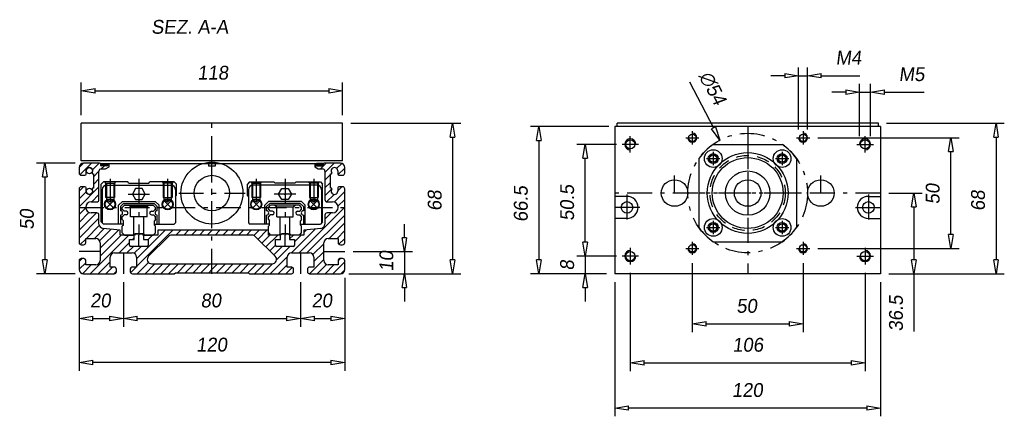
# Model space of a CAD drawing. Extents: x -108 to 1016, y 388 to 794.
# Tile 1 of 2: x -108 to 337, y 591 to 771. Entities that reach past the tile are written whole.
import ezdxf

# ---------------------------------------------------------------- set-up
doc = ezdxf.new("R2010")
doc.units = 0
doc.header["$LTSCALE"] = 1.875
doc.header["$MEASUREMENT"] = 0
doc.linetypes.add('PL2', pattern=[11, 6, -2, 1, -2])
doc.linetypes.add('TR2', pattern=[5, 3, -2])
doc.layers.get('0').update_dxf_attribs({"linetype": 'CONTINUOUS'})
doc.layers.get('DEFPOINTS').update_dxf_attribs({"linetype": 'CONTINUOUS'})
for name, color, linetype in [('ASSI', 241, 'PL2'), ('PRO', 252, 'CONTINUOUS'), ('QUOTE', 60, 'CONTINUOUS'), ('TRATTEGGI', 1, 'TR2')]:
    doc.layers.add(name, color=color, linetype=linetype)
doc.styles.add('25TXT', font='txt', dxfattribs={"oblique": 7, "height": 6.25})

msp = doc.modelspace()

# ---------------------------------------------------------------- linework, layer by layer
at = {"color": 0, "linetype": 'ByBlock'}
for p, q in [((243.89, 721.1), (243.89, 749.13)), ((247.89, 721.1), (247.89, 749.13)), ((194.63, 742.57), (205.48, 721.81)), ((237.64, 745.38), (231.39, 745.38)), ((237.64, 746.42), (243.89, 745.38)), ((237.64, 746.42), (237.64, 744.34)), ((243.89, 745.38), (237.64, 744.34)), ((243.89, 745.38), (247.89, 745.38)), ((247.89, 745.38), (254.14, 746.42)), ((254.14, 744.34), (247.89, 745.38)), ((254.14, 744.34), (254.14, 746.42)), ((254.14, 745.38), (271.56, 745.38)), ((-80.05, 727.6), (-80.05, 742.34)), ((-80.05, 738.59), (-73.8, 739.63)), ((-73.8, 737.55), (-80.05, 738.59)), ((-73.8, 737.55), (-73.8, 739.63)), ((-73.8, 738.59), (31.7, 738.59)), ((31.7, 739.63), (37.95, 738.59)), ((31.7, 739.63), (31.7, 737.55)), ((37.95, 738.59), (31.7, 737.55)), ((37.95, 727.6), (37.95, 742.34)), ((265.14, 738.96), (271.39, 737.92)), ((265.14, 738.96), (265.14, 736.87)), ((271.39, 718.1), (271.39, 741.67)), ((276.39, 718.1), (276.39, 741.67)), ((276.39, 737.92), (282.64, 738.96)), ((282.64, 736.87), (282.64, 738.96)), ((265.14, 737.92), (258.89, 737.92)), ((271.39, 737.92), (265.14, 736.87)), ((271.39, 737.92), (276.39, 737.92)), ((282.64, 736.87), (276.39, 737.92)), ((282.64, 737.92), (300.58, 737.92)), ((41.7, 723.85), (91.39, 723.85)), ((86.6, 717.6), (87.64, 723.85)), ((87.64, 723.85), (88.68, 717.6)), ((158.14, 722.35), (122.8, 722.35)), ((125.51, 716.1), (126.55, 722.35)), ((126.55, 722.35), (127.59, 716.1)), ((206.41, 722.3), (204.56, 721.33)), ((208.38, 716.28), (204.56, 721.33)), ((206.41, 722.3), (208.38, 716.28)), ((283.64, 723.85), (336.78, 723.85)), ((331.99, 717.6), (333.03, 723.85)), ((333.03, 723.85), (334.07, 717.6)), ((86.6, 717.6), (88.68, 717.6)), ((87.64, 717.6), (87.64, 662.1)), ((125.51, 716.1), (127.59, 716.1)), ((126.55, 716.1), (126.55, 662.1)), ((252.64, 717.35), (316.32, 717.35)), ((311.53, 711.1), (312.57, 717.35)), ((312.57, 717.35), (313.61, 711.1)), ((331.99, 717.6), (334.07, 717.6)), ((333.03, 717.6), (333.03, 662.1)), ((161.64, 714.35), (143.72, 714.35)), ((146.43, 708.1), (147.47, 714.35)), ((147.47, 714.35), (148.51, 708.1)), ((146.43, 708.1), (148.51, 708.1)), ((147.47, 670.1), (147.47, 708.1)), ((311.53, 711.1), (313.61, 711.1)), ((312.57, 673.6), (312.57, 711.1)), ((-82.8, 705.85), (-100.25, 705.85)), ((-97.54, 699.6), (-96.5, 705.85)), ((-96.5, 705.85), (-95.46, 699.6)), ((-97.54, 699.6), (-95.46, 699.6)), ((-96.5, 699.6), (-96.5, 662.1)), ((284.64, 692.35), (299.72, 692.35)), ((294.93, 686.1), (295.97, 692.35)), ((295.97, 692.35), (297.01, 686.1)), ((294.93, 686.1), (297.01, 686.1)), ((295.97, 686.1), (295.97, 662.1)), ((65.85, 672.1), (65.85, 678.35)), ((147.47, 670.1), (147.47, 676.35)), ((65.85, 665.85), (64.81, 672.1)), ((66.89, 672.1), (64.81, 672.1)), ((66.89, 672.1), (65.85, 665.85)), ((312.57, 667.35), (311.53, 673.6)), ((313.61, 673.6), (311.53, 673.6)), ((313.61, 673.6), (312.57, 667.35)), ((147.47, 663.85), (146.43, 670.1)), ((148.51, 670.1), (146.43, 670.1)), ((147.47, 663.85), (146.43, 670.1)), ((148.51, 670.1), (146.43, 670.1)), ((148.51, 670.1), (147.47, 663.85)), ((148.51, 670.1), (147.47, 663.85)), ((252.64, 667.35), (316.32, 667.35)), ((42.7, 665.85), (69.6, 665.85)), ((65.85, 665.85), (65.85, 655.85)), ((161.64, 663.85), (143.72, 663.85)), ((160.39, 663.85), (143.72, 663.85)), ((147.47, 663.85), (147.47, 655.85)), ((-96.5, 655.85), (-97.54, 662.1)), ((-95.46, 662.1), (-97.54, 662.1)), ((-95.46, 662.1), (-96.5, 655.85)), ((87.64, 655.85), (86.6, 662.1)), ((88.68, 662.1), (86.6, 662.1)), ((88.68, 662.1), (87.64, 655.85)), ((126.55, 655.85), (125.51, 662.1)), ((127.59, 662.1), (125.51, 662.1)), ((127.59, 662.1), (126.55, 655.85)), ((195.89, 660.6), (195.89, 629.47)), ((245.89, 660.6), (245.89, 629.47)), ((295.97, 655.85), (294.93, 662.1)), ((297.01, 662.1), (294.93, 662.1)), ((297.01, 662.1), (295.97, 655.85)), ((333.03, 655.85), (331.99, 662.1)), ((334.07, 662.1), (331.99, 662.1)), ((334.07, 662.1), (333.03, 655.85)), ((-82.8, 655.85), (-100.25, 655.85)), ((-81.05, 654.1), (-81.05, 631.92)), ((-81.05, 654.1), (-81.05, 611.98)), ((38.95, 654.1), (38.95, 611.98)), ((38.95, 654.1), (38.95, 631.92)), ((40.7, 655.85), (69.6, 655.85)), ((40.7, 655.85), (91.39, 655.85)), ((64.81, 649.6), (65.85, 655.85)), ((65.85, 655.85), (66.89, 649.6)), ((157.14, 655.85), (122.8, 655.85)), ((157.14, 655.85), (143.72, 655.85)), ((146.43, 649.6), (147.47, 655.85)), ((147.47, 655.85), (148.51, 649.6)), ((167.89, 656.35), (167.89, 611.9)), ((273.89, 656.35), (273.89, 611.9)), ((284.64, 655.85), (336.78, 655.85)), ((284.64, 655.85), (299.72, 655.85)), ((295.97, 655.85), (295.97, 629.71)), ((-61.05, 652.1), (-61.05, 631.92)), ((-61.05, 652.1), (-61.05, 631.92)), ((18.95, 652.1), (18.95, 631.92)), ((18.95, 652.1), (18.95, 631.92)), ((64.81, 649.6), (66.89, 649.6)), ((65.85, 649.6), (65.85, 643.35)), ((146.43, 649.6), (148.51, 649.6)), ((147.47, 649.6), (147.47, 643.35)), ((160.89, 652.1), (160.89, 591.44)), ((280.89, 652.1), (280.89, 591.44)), ((-81.05, 635.67), (-74.8, 636.71)), ((-74.8, 634.63), (-74.8, 636.71)), ((-67.3, 636.71), (-61.05, 635.67)), ((-67.3, 636.71), (-67.3, 634.63)), ((-61.05, 635.67), (-54.8, 636.71)), ((-54.8, 634.63), (-54.8, 636.71)), ((12.7, 636.71), (18.95, 635.67)), ((12.7, 636.71), (12.7, 634.63)), ((18.95, 635.67), (25.2, 636.71)), ((25.2, 634.63), (25.2, 636.71)), ((32.7, 636.71), (38.95, 635.67)), ((32.7, 636.71), (32.7, 634.63)), ((-74.8, 634.63), (-81.05, 635.67)), ((-74.8, 635.67), (-67.3, 635.67)), ((-61.05, 635.67), (-67.3, 634.63)), ((-54.8, 634.63), (-61.05, 635.67)), ((-54.8, 635.67), (12.7, 635.67)), ((18.95, 635.67), (12.7, 634.63)), ((25.2, 634.63), (18.95, 635.67)), ((25.2, 635.67), (32.7, 635.67)), ((38.95, 635.67), (32.7, 634.63)), ((195.89, 633.22), (202.14, 634.27)), ((202.14, 632.18), (195.89, 633.22)), ((202.14, 632.18), (202.14, 634.27)), ((202.14, 633.22), (239.64, 633.22)), ((239.64, 634.27), (245.89, 633.22)), ((239.64, 634.27), (239.64, 632.18)), ((245.89, 633.22), (239.64, 632.18)), ((-81.05, 615.73), (-74.8, 616.77)), ((-74.8, 614.69), (-81.05, 615.73)), ((-74.8, 614.69), (-74.8, 616.77)), ((32.7, 615.73), (-74.8, 615.73)), ((32.7, 616.77), (38.95, 615.73)), ((32.7, 616.77), (32.7, 614.69)), ((38.95, 615.73), (32.7, 614.69)), ((167.89, 615.65), (174.14, 616.69)), ((174.14, 614.61), (167.89, 615.65)), ((174.14, 614.61), (174.14, 616.69)), ((174.14, 615.65), (267.64, 615.65)), ((267.64, 616.69), (273.89, 615.65)), ((267.64, 616.69), (267.64, 614.61)), ((273.89, 615.65), (267.64, 614.61)), ((160.89, 595.19), (167.14, 596.23)), ((167.14, 594.15), (167.14, 596.23)), ((274.64, 596.23), (280.89, 595.19)), ((274.64, 596.23), (274.64, 594.15)), ((167.14, 594.15), (160.89, 595.19)), ((274.64, 595.19), (167.14, 595.19)), ((280.89, 595.19), (274.64, 594.15))]:
    msp.add_line(p, q, dxfattribs=at)
at = {"color": 0}
for p, q in [((37.95, 723.85), (-80.05, 723.85)), ((-80.05, 706.85), (-80.05, 723.85)), ((37.95, 706.85), (37.95, 723.85)), ((280.89, 722.35), (160.89, 722.35)), ((160.89, 722.35), (160.89, 655.85)), ((279.89, 723.85), (161.89, 723.85)), ((280.89, 722.35), (280.89, 655.85)), ((205.24, 714.35), (236.54, 714.35)), ((198.89, 708), (198.89, 676.7)), ((242.89, 708), (242.89, 676.7)), ((-81.05, 703.85), (-81.05, 701.39)), ((37.95, 706.85), (-80.05, 706.85)), ((-71.75, 705.85), (-79.05, 705.85)), ((-71.25, 704.85), (-71.25, 705.35)), ((-68.45, 704.65), (-71.05, 704.65)), ((-71.05, 703.25), (-69.05, 703.25)), ((-69.05, 703.25), (-67.45, 704.25)), ((-68.25, 705.25), (-68.25, 704.95)), ((-68.25, 704.95), (-68.25, 704.85)), ((-67.75, 705.55), (-67.95, 705.55)), ((-67.45, 704.25), (-67.45, 705.25)), ((25.35, 705.25), (25.35, 704.25)), ((25.35, 704.25), (26.95, 703.25)), ((25.85, 705.55), (25.65, 705.55)), ((26.15, 704.95), (26.15, 705.25)), ((26.15, 704.85), (26.15, 704.95)), ((28.95, 704.65), (26.35, 704.65)), ((26.95, 703.25), (28.95, 703.25)), ((29.15, 705.35), (29.15, 704.85)), ((36.95, 705.85), (29.65, 705.85)), ((38.95, 701.39), (38.95, 703.85)), ((-80.05, 700.39), (-78.37, 700.39)), ((-77.87, 700.89), (-77.87, 702.36)), ((-74.89, 701.04), (-74.55, 701.04)), ((-74.55, 701.04), (-74.55, 694.54)), ((-72.05, 689.35), (-72.05, 702.25)), ((29.95, 702.25), (29.95, 689.35)), ((32.45, 694.54), (32.45, 701.04)), ((32.45, 701.04), (32.78, 701.04)), ((35.76, 702.36), (35.76, 700.89)), ((36.26, 700.39), (37.95, 700.39)), ((-81.05, 694.19), (-81.05, 669.95)), ((-78.37, 695.19), (-80.05, 695.19)), ((-77.87, 693.21), (-77.87, 694.69)), ((-74.55, 694.54), (-74.89, 694.54)), ((-70.05, 697.35), (-71.05, 696.35)), ((-71.05, 679.35), (-71.05, 696.35)), ((-70.55, 693.85), (-70.55, 678.85)), ((-59.05, 697.35), (-70.05, 697.35)), ((-69.55, 697.35), (-69.05, 696.85)), ((-69.05, 696.85), (-65.05, 696.85)), ((-69.05, 696.85), (-69.05, 690.35)), ((-68.7, 696.85), (-68.7, 689.3)), ((-68.55, 695.85), (-39.55, 695.85)), ((-65.4, 696.85), (-65.4, 689.3)), ((-64.55, 697.35), (-65.05, 696.85)), ((-65.05, 696.85), (-65.05, 690.35)), ((-58.55, 696.85), (-59.05, 697.35)), ((-58.55, 696.85), (-49.55, 696.85)), ((-55.5, 694.35), (-56.94, 691.85)), ((-52.61, 694.35), (-55.5, 694.35)), ((-51.17, 691.85), (-52.61, 694.35)), ((-49.55, 696.85), (-49.05, 697.35)), ((-38.05, 697.35), (-49.05, 697.35)), ((-43.55, 697.35), (-43.05, 696.85)), ((-39.05, 696.85), (-43.05, 696.85)), ((-43.05, 696.85), (-43.05, 690.35)), ((-42.7, 696.85), (-42.7, 689.3)), ((-39.4, 696.85), (-39.4, 689.3)), ((-38.55, 697.35), (-39.05, 696.85)), ((-39.05, 696.85), (-39.05, 690.35)), ((-38.05, 697.35), (-37.05, 696.35)), ((-37.55, 693.85), (-37.55, 678.85)), ((-37.05, 691.35), (-37.05, 696.35)), ((-4.05, 697.35), (-5.05, 696.35)), ((-5.05, 691.35), (-5.05, 696.35)), ((-4.55, 693.85), (-4.55, 678.85)), ((-4.05, 697.35), (6.95, 697.35)), ((-3.55, 697.35), (-3.05, 696.85)), ((-3.05, 696.85), (0.95, 696.85)), ((-3.05, 696.85), (-3.05, 690.35)), ((-2.7, 696.85), (-2.7, 689.3)), ((26.45, 695.85), (-2.55, 695.85)), ((0.6, 696.85), (0.6, 689.3)), ((1.45, 697.35), (0.95, 696.85)), ((0.95, 696.85), (0.95, 690.35)), ((7.45, 696.85), (6.95, 697.35)), ((16.45, 696.85), (7.45, 696.85)), ((9.06, 691.85), (10.5, 694.35)), ((10.5, 694.35), (13.39, 694.35)), ((13.39, 694.35), (14.83, 691.85)), ((16.45, 696.85), (16.95, 697.35)), ((16.95, 697.35), (27.95, 697.35)), ((22.45, 697.35), (22.95, 696.85)), ((26.95, 696.85), (22.95, 696.85)), ((22.95, 696.85), (22.95, 690.35)), ((23.3, 696.85), (23.3, 689.3)), ((26.6, 696.85), (26.6, 689.3)), ((27.45, 697.35), (26.95, 696.85)), ((26.95, 696.85), (26.95, 690.35)), ((27.95, 697.35), (28.95, 696.35)), ((28.45, 693.85), (28.45, 678.85)), ((28.95, 679.35), (28.95, 696.35)), ((32.78, 694.54), (32.45, 694.54)), ((35.76, 694.69), (35.76, 693.21)), ((37.95, 695.19), (36.26, 695.19)), ((38.95, 669.95), (38.95, 694.19)), ((-65.05, 690.35), (-69.05, 690.35)), ((-68.7, 689.3), (-67.05, 688.35)), ((-65.4, 689.3), (-68.7, 689.3)), ((-65.4, 689.3), (-67.05, 688.35)), ((-58.94, 691.85), (-49.17, 691.85)), ((-56.94, 691.85), (-55.5, 689.35)), ((-55.5, 689.35), (-52.61, 689.35)), ((-52.61, 689.35), (-51.17, 691.85)), ((-43.05, 690.35), (-39.05, 690.35)), ((-42.7, 689.3), (-41.05, 688.35)), ((-42.7, 689.3), (-39.4, 689.3)), ((-39.4, 689.3), (-41.05, 688.35)), ((-37.55, 690.85), (-37.05, 691.35)), ((-4.55, 690.85), (-5.05, 691.35)), ((0.95, 690.35), (-3.05, 690.35)), ((-2.7, 689.3), (-1.05, 688.35)), ((0.6, 689.3), (-2.7, 689.3)), ((0.6, 689.3), (-1.05, 688.35)), ((16.83, 691.85), (7.06, 691.85)), ((10.5, 689.35), (9.06, 691.85)), ((13.39, 689.35), (10.5, 689.35)), ((14.83, 691.85), (13.39, 689.35)), ((22.95, 690.35), (26.95, 690.35)), ((23.3, 689.3), (24.95, 688.35)), ((23.3, 689.3), (26.6, 689.3)), ((26.6, 689.3), (24.95, 688.35)), ((166.39, 690.85), (160.89, 690.85)), ((275.39, 690.85), (280.89, 690.85)), ((-75.55, 688.35), (-73.05, 688.35)), ((-65.78, 685.98), (-68.33, 688.52)), ((-68.33, 685.98), (-65.78, 688.52)), ((-63.21, 686.79), (-61.49, 688.5)), ((-63.21, 678.35), (-63.21, 686.79)), ((-60.96, 687.66), (-62.36, 686.25)), ((-62.36, 686.25), (-62.36, 684.35)), ((-61.55, 685.85), (-60.55, 686.85)), ((-61.55, 684.96), (-61.55, 685.85)), ((-61.49, 688.5), (-46.62, 688.5)), ((-60.96, 687.66), (-47.15, 687.66)), ((-60.55, 686.85), (-47.55, 686.85)), ((-57.8, 686.05), (-58.6, 686.85)), ((-50.3, 686.05), (-57.8, 686.05)), ((-57.8, 681.55), (-57.8, 686.05)), ((-49.5, 686.85), (-50.3, 686.05)), ((-50.3, 681.55), (-50.3, 686.05)), ((-46.55, 685.85), (-47.55, 686.85)), ((-45.75, 686.25), (-47.15, 687.66)), ((-44.9, 686.79), (-46.62, 688.5)), ((-46.55, 684.94), (-46.55, 685.85)), ((-45.75, 684.35), (-45.75, 686.25)), ((-44.9, 678.35), (-44.9, 686.79)), ((-39.78, 685.98), (-42.33, 688.52)), ((-42.33, 685.98), (-39.78, 688.52)), ((-2.33, 685.98), (0.22, 688.52)), ((0.22, 685.98), (-2.33, 688.52)), ((2.79, 686.79), (4.51, 688.5)), ((2.79, 678.35), (2.79, 686.79)), ((3.64, 686.25), (5.04, 687.66)), ((3.64, 684.35), (3.64, 686.25)), ((4.45, 685.85), (5.45, 686.85)), ((4.45, 684.94), (4.45, 685.85)), ((19.38, 688.5), (4.51, 688.5)), ((18.85, 687.66), (5.04, 687.66)), ((18.45, 686.85), (5.45, 686.85)), ((7.4, 686.85), (8.2, 686.05)), ((8.2, 686.05), (15.7, 686.05)), ((8.2, 681.55), (8.2, 686.05)), ((15.7, 686.05), (16.5, 686.85)), ((15.7, 681.55), (15.7, 686.05)), ((19.45, 685.85), (18.45, 686.85)), ((18.85, 687.66), (20.25, 686.25)), ((21.1, 686.79), (19.38, 688.5)), ((19.45, 684.96), (19.45, 685.85)), ((20.25, 686.25), (20.25, 684.35)), ((21.1, 678.35), (21.1, 686.79)), ((23.67, 685.98), (26.22, 688.52)), ((26.22, 685.98), (23.67, 688.52)), ((30.95, 688.35), (33.45, 688.35)), ((-73.05, 683.35), (-75.55, 683.35)), ((-72.05, 678.35), (-72.05, 682.35)), ((-62.36, 682.35), (-62.36, 681.74)), ((-62.36, 682.02), (-62.36, 678.35)), ((-61.55, 680.35), (-61.55, 681.74)), ((-61.55, 680.35), (-61.05, 679.85)), ((-59.7, 684.15), (-60.75, 684.15)), ((-59.7, 682.55), (-60.75, 682.55)), ((-50.3, 681.55), (-57.8, 681.55)), ((-56.3, 673.85), (-56.3, 681.55)), ((-51.8, 673.85), (-51.8, 681.55)), ((-48.4, 684.15), (-47.36, 684.15)), ((-48.4, 682.55), (-47.36, 682.55)), ((-46.55, 680.35), (-47.05, 679.85)), ((-46.55, 680.35), (-46.55, 681.76)), ((-45.75, 678.35), (-45.75, 682.35)), ((3.64, 678.35), (3.64, 682.35)), ((4.45, 680.35), (4.45, 681.76)), ((4.45, 680.35), (4.95, 679.85)), ((6.3, 684.15), (5.25, 684.15)), ((6.3, 682.55), (5.25, 682.55)), ((8.2, 681.55), (15.7, 681.55)), ((9.7, 673.85), (9.7, 681.55)), ((14.2, 673.85), (14.2, 681.55)), ((17.6, 684.15), (18.64, 684.15)), ((17.6, 682.55), (18.64, 682.55)), ((19.45, 680.35), (18.95, 679.85)), ((19.45, 680.35), (19.45, 681.74)), ((20.25, 682.35), (20.25, 681.74)), ((20.25, 682.02), (20.25, 678.35)), ((29.95, 682.35), (29.95, 678.35)), ((33.45, 683.35), (30.95, 683.35)), ((166.39, 680.85), (160.89, 680.85)), ((275.39, 680.85), (280.89, 680.85)), ((-71.05, 679.35), (-70.05, 678.35)), ((-62.55, 675.55), (-70.24, 676.36)), ((-61.05, 678.35), (-70.05, 678.35)), ((-61.05, 677.85), (-61.55, 677.35)), ((-61.55, 674.35), (-61.55, 677.35)), ((-61.05, 677.85), (-61.05, 679.85)), ((-47.05, 677.85), (-47.05, 679.85)), ((-47.05, 678.35), (-38.05, 678.35)), ((-47.05, 677.85), (-46.55, 677.35)), ((-46.55, 674.35), (-46.55, 677.35)), ((-37.55, 678.85), (-38.05, 678.35)), ((-4.55, 678.85), (-4.05, 678.35)), ((4.95, 678.35), (-4.05, 678.35)), ((4.95, 677.85), (4.45, 677.35)), ((4.45, 674.35), (4.45, 677.35)), ((4.95, 677.85), (4.95, 679.85)), ((18.95, 677.85), (18.95, 679.85)), ((18.95, 678.35), (27.95, 678.35)), ((18.95, 677.85), (19.45, 677.35)), ((19.45, 674.35), (19.45, 677.35)), ((28.13, 676.36), (20.45, 675.55)), ((28.95, 679.35), (27.95, 678.35)), ((-78.05, 669.95), (-78.05, 671.85)), ((-78.05, 671.85), (-73.55, 671.85)), ((-62.55, 673.35), (-62.55, 675.55)), ((-56.15, 673.35), (-62.55, 673.35)), ((-60.55, 673.35), (-61.55, 674.35)), ((-60.55, 673.35), (-56.05, 673.35)), ((-56.3, 673.85), (-56.8, 673.35)), ((-56.3, 673.35), (-55.8, 673.85)), ((-56.15, 671.35), (-56.15, 673.35)), ((-55.55, 673.85), (-56.05, 673.35)), ((-52.3, 673.85), (-55.8, 673.85)), ((-55.55, 673.85), (-52.55, 673.85)), ((-52.55, 673.85), (-52.05, 673.35)), ((-51.8, 673.35), (-52.3, 673.85)), ((-52.05, 673.35), (-47.55, 673.35)), ((-45.55, 673.35), (-51.95, 673.35)), ((-51.95, 673.35), (-51.95, 671.35)), ((-51.3, 673.35), (-51.8, 673.85)), ((-40.64, 672.76), (-49.64, 663.76)), ((-46.55, 674.35), (-47.55, 673.35)), ((4.45, 675.55), (-45.55, 675.55)), ((-45.55, 675.55), (-45.55, 673.35)), ((-2.88, 673.35), (-39.23, 673.35)), ((7.53, 663.76), (-1.47, 672.76)), ((4.45, 673.35), (4.45, 675.55)), ((4.45, 674.35), (5.45, 673.35)), ((9.85, 673.35), (4.45, 673.35)), ((9.95, 673.35), (5.45, 673.35)), ((9.2, 673.35), (9.7, 673.85)), ((9.7, 673.35), (10.2, 673.85)), ((9.85, 671.35), (9.85, 673.35)), ((10.45, 673.85), (9.95, 673.35)), ((10.2, 673.85), (13.7, 673.85)), ((13.45, 673.85), (10.45, 673.85)), ((13.45, 673.85), (13.95, 673.35)), ((14.2, 673.35), (13.7, 673.85)), ((18.45, 673.35), (13.95, 673.35)), ((20.45, 673.35), (14.05, 673.35)), ((14.05, 673.35), (14.05, 671.35)), ((14.2, 673.85), (14.7, 673.35)), ((18.45, 673.35), (19.45, 674.35)), ((20.45, 675.55), (20.45, 673.35)), ((31.45, 671.85), (35.95, 671.85)), ((35.95, 671.85), (35.95, 669.95)), ((-80.05, 668.95), (-79.05, 668.95)), ((-71.55, 669.85), (-71.55, 661.85)), ((-58.3, 668.75), (-58.3, 671.35)), ((-58.3, 671.35), (-56.15, 671.35)), ((-50.3, 668.25), (-57.8, 668.25)), ((-51.95, 671.35), (-49.8, 671.35)), ((-49.8, 671.35), (-49.8, 668.75)), ((7.7, 668.75), (7.7, 671.35)), ((7.7, 671.35), (9.85, 671.35)), ((15.7, 668.25), (8.2, 668.25)), ((14.05, 671.35), (16.2, 671.35)), ((16.2, 671.35), (16.2, 668.75)), ((29.45, 661.85), (29.45, 669.85)), ((36.95, 668.95), (37.95, 668.95)), ((205.24, 670.35), (236.54, 670.35)), ((-78.85, 662.75), (-80.05, 662.75)), ((-67.05, 658.85), (-67.05, 663.35)), ((-65.05, 665.35), (-57.05, 665.35)), ((-55.05, 663.35), (-55.05, 658.85)), ((12.95, 658.85), (12.95, 663.35)), ((14.95, 665.35), (22.95, 665.35)), ((24.95, 663.35), (24.95, 658.85)), ((37.95, 662.75), (36.75, 662.75)), ((-81.05, 661.75), (-81.05, 657.85)), ((-78.05, 659.85), (-78.05, 661.95)), ((-73.55, 659.85), (-78.05, 659.85)), ((-65.15, 658.85), (-67.05, 658.85)), ((-55.05, 658.85), (-57.15, 658.85)), ((-48.23, 660.35), (6.12, 660.35)), ((15.05, 658.85), (12.95, 658.85)), ((24.95, 658.85), (23.05, 658.85)), ((35.95, 659.85), (31.45, 659.85)), ((35.95, 661.95), (35.95, 659.85)), ((38.95, 657.85), (38.95, 661.75)), ((-79.05, 655.85), (-65.15, 655.85)), ((-64.15, 656.85), (-64.15, 657.85)), ((-57.95, 658.05), (-57.95, 656.85)), ((-56.95, 655.85), (-38.05, 655.85)), ((-38.05, 655.85), (-37.55, 656.35)), ((-37.55, 656.35), (-4.55, 656.35)), ((-4.05, 655.85), (-4.55, 656.35)), ((-4.55, 656.35), (-4.05, 655.85)), ((-4.05, 655.85), (14.85, 655.85)), ((15.85, 656.85), (15.85, 658.05)), ((22.05, 657.85), (22.05, 656.85)), ((23.04, 655.85), (36.95, 655.85)), ((280.89, 655.85), (160.89, 655.85))]:
    msp.add_line(p, q, dxfattribs=at)
for centre, radius in [((167.89, 714.35), 2.1), ((195.89, 717.35), 1.65), ((245.89, 717.35), 1.65), ((273.89, 714.35), 2.1), ((205.33, 707.91), 4), ((236.45, 707.91), 4), ((220.89, 692.35), 18.25), ((205.33, 707.91), 2.25), ((205.33, 707.91), 1.65), ((220.89, 692.35), 16), ((236.45, 707.91), 2.25), ((236.45, 707.91), 1.65), ((187.89, 692.35), 6), ((220.89, 692.35), 10), ((220.89, 692.35), 6), ((253.89, 692.35), 6), ((-67.05, 687.25), 2.5), ((-67.05, 687.25), 2.25), ((-54.05, 691.85), 0.25), ((-41.05, 687.25), 2.5), ((-41.05, 687.25), 2.25), ((-1.05, 687.25), 2.5), ((-1.05, 687.25), 2.25), ((11.95, 691.85), 0.25), ((24.95, 687.25), 2.5), ((24.95, 687.25), 2.25), ((166.39, 685.85), 2.6), ((275.39, 685.85), 2.6), ((205.33, 676.79), 4), ((236.45, 676.79), 4), ((205.33, 676.79), 2.25), ((205.33, 676.79), 1.65), ((236.45, 676.79), 2.25), ((236.45, 676.79), 1.65), ((195.89, 667.35), 1.65), ((245.89, 667.35), 1.65), ((167.89, 663.85), 2.1), ((273.89, 663.85), 2.1)]:
    msp.add_circle(centre, radius, dxfattribs=at)
for centre, radius, start, end in [((220.89, 692.35), 27, 125.4309, 144.5691), ((220.89, 692.35), 27, 35.4309, 54.5691), ((-79.05, 703.85), 2, 90, 180), ((-76.37, 702.36), 1.5, 325.2215, 180), ((-71.05, 702.25), 1, 90, 180), ((-71.75, 705.35), 0.5, 0, 90), ((-71.05, 704.85), 0.2, 180, 270), ((-68.45, 704.85), 0.2, 270, 0), ((-67.95, 705.25), 0.3, 90, 180), ((-67.75, 705.25), 0.3, 0, 90), ((25.65, 705.25), 0.3, 90, 180), ((25.85, 705.25), 0.3, 0, 90), ((26.35, 704.85), 0.2, 180, 270), ((28.95, 704.85), 0.2, 270, 0), ((28.95, 702.25), 1, 0, 90), ((29.65, 705.35), 0.5, 90, 180), ((34.26, 702.36), 1.5, 0, 214.7785), ((36.95, 703.85), 2, 0, 90), ((-80.05, 701.39), 1, 180, 270), ((-78.37, 700.89), 0.5, 270, 0), ((-74.89, 701.34), 0.3, 145.2215, 270), ((32.78, 701.34), 0.3, 270, 34.7785), ((36.26, 700.89), 0.5, 180, 270), ((37.95, 701.39), 1, 270, 0), ((-80.05, 694.19), 1, 90, 180), ((-78.37, 694.69), 0.5, 0, 90), ((-76.37, 693.21), 1.5, 180, 34.7785), ((-74.89, 694.24), 0.3, 90, 214.7785), ((-68.55, 693.85), 2, 90, 180), ((-39.55, 693.85), 2, 0, 90), ((-2.55, 693.85), 2, 90, 180), ((26.45, 693.85), 2, 0, 90), ((34.26, 693.21), 1.5, 145.2215, 0), ((32.78, 694.24), 0.3, 325.2215, 90), ((36.26, 694.69), 0.5, 90, 180), ((37.95, 694.19), 1, 0, 90), ((-73.05, 689.35), 1, 270, 0), ((30.95, 689.35), 1, 180, 270), ((166.39, 685.85), 5, 270, 90), ((275.39, 685.85), 5, 90, 270), ((-75.55, 685.85), 2.5, 90, 270), ((-62.36, 683.35), 1.8, 26.3878, 63.3632), ((-45.75, 683.35), 1.8, 116.6368, 153.6122), ((3.64, 683.35), 1.8, 26.3878, 63.3632), ((20.25, 683.35), 1.8, 116.6368, 153.6122), ((33.45, 685.85), 2.5, 270, 90), ((-73.05, 682.35), 1, 0, 90), ((-62.36, 683.35), 1, 270, 90), ((-62.36, 683.35), 1.8, 296.6368, 333.6122), ((-59.7, 683.35), 0.8, 270, 90), ((-48.4, 683.35), 0.8, 90, 270), ((-45.75, 683.35), 1.8, 206.3878, 243.3632), ((-45.75, 683.35), 1, 90, 270), ((3.64, 683.35), 1, 270, 90), ((3.64, 683.35), 1.8, 296.6368, 333.6122), ((6.3, 683.35), 0.8, 270, 90), ((17.6, 683.35), 0.8, 90, 270), ((20.25, 683.35), 1.8, 206.3878, 243.3632), ((20.25, 683.35), 1, 90, 270), ((30.95, 682.35), 1, 90, 180), ((-70.05, 678.35), 2, 180, 264.6811), ((27.95, 678.35), 2, 275.3189, 0), ((220.89, 692.35), 27, 215.4309, 234.5691), ((220.89, 692.35), 27, 305.4309, 324.5691), ((-73.55, 669.85), 2, 0, 90), ((-39.23, 671.35), 2, 90, 135), ((-2.88, 671.35), 2, 45, 90), ((31.45, 669.85), 2, 90, 180), ((-80.05, 669.95), 0.999, 180.0289, 270.0289), ((-79.05, 669.95), 1, 270, 0), ((-57.8, 668.75), 0.5, 180, 270), ((-50.3, 668.75), 0.5, 270, 0), ((8.2, 668.75), 0.5, 180, 270), ((15.7, 668.75), 0.5, 270, 0), ((36.95, 669.95), 1, 180, 270), ((37.95, 669.95), 0.999, 269.9711, 359.9711), ((-80.05, 661.75), 1, 89.9885, 179.9885), ((-78.85, 661.95), 0.8, 0, 90), ((-65.05, 663.35), 2, 90, 180), ((-57.05, 663.35), 2, 0, 90), ((-48.23, 662.35), 2, 135, 270), ((6.12, 662.35), 2, 270, 45), ((14.95, 663.35), 2, 90, 180), ((22.95, 663.35), 2, 0, 90), ((36.75, 661.95), 0.8, 90, 180), ((37.95, 661.75), 1, 360, 90), ((-73.55, 661.85), 2, 270, 0), ((-65.15, 657.85), 1, 0, 90), ((-57.15, 658.05), 0.8, 90, 180), ((15.05, 658.05), 0.8, 0, 90), ((23.05, 657.85), 1, 90, 180), ((31.45, 661.85), 2, 180, 270), ((-79.05, 657.85), 2, 180, 270), ((-65.15, 656.85), 0.999, 270.0289, 0.0289), ((-56.95, 656.85), 1, 179.9885, 269.9885), ((14.85, 656.85), 1, 270.0115, 0.0115), ((23.05, 656.85), 0.999, 179.9711, 269.9711), ((36.95, 657.85), 2, 270, 0)]:
    msp.add_arc(centre, radius, start, end, dxfattribs=at)
at = {"layer": 'ASSI', "color": 0}
for p, q in [((-21.05, 706.85), (-21.05, 723.85)), ((195.89, 720.35), (195.89, 714.35)), ((220.89, 722.35), (220.89, 655.85)), ((245.89, 720.35), (245.89, 714.35)), ((167.89, 710.6), (167.89, 718.1)), ((192.89, 717.35), (198.89, 717.35)), ((242.89, 717.35), (248.89, 717.35)), ((273.89, 710.6), (273.89, 718.1)), ((171.64, 714.35), (164.14, 714.35)), ((220.89, 714.35), (220.89, 670.35)), ((270.14, 714.35), (277.64, 714.35)), ((-21.05, 677.35), (-21.05, 707.35)), ((202.33, 707.91), (208.33, 707.91)), ((205.33, 710.91), (205.33, 704.91)), ((233.45, 707.91), (239.45, 707.91)), ((236.45, 710.91), (236.45, 704.91)), ((-21.05, 655.85), (-21.05, 705.85)), ((-67.05, 698.7), (-67.05, 688.02)), ((-54.05, 698.7), (-54.05, 673.35)), ((-41.05, 698.7), (-41.05, 688.02)), ((-1.05, 698.7), (-1.05, 688.02)), ((11.95, 698.7), (11.95, 673.35)), ((24.95, 698.7), (24.95, 688.02)), ((187.89, 692.35), (187.89, 700.29)), ((253.89, 692.35), (253.89, 700.29)), ((-36.05, 692.35), (-6.05, 692.35)), ((280.89, 692.35), (160.89, 692.35)), ((166.39, 691.63), (166.39, 680.07)), ((242.89, 692.35), (198.89, 692.35)), ((275.39, 691.63), (275.39, 680.07)), ((-81.05, 685.85), (38.95, 685.85)), ((-81.05, 685.85), (38.95, 685.85)), ((172.18, 685.85), (160.61, 685.85)), ((269.61, 685.85), (281.18, 685.85)), ((202.33, 676.79), (208.33, 676.79)), ((205.33, 679.79), (205.33, 673.79)), ((233.45, 676.79), (239.45, 676.79)), ((236.45, 679.79), (236.45, 673.79)), ((-54.05, 668.25), (-54.05, 673.35)), ((11.95, 668.25), (11.95, 673.35)), ((167.89, 667.6), (167.89, 660.1)), ((192.89, 667.35), (198.89, 667.35)), ((195.89, 670.35), (195.89, 664.35)), ((242.89, 667.35), (248.89, 667.35)), ((245.89, 670.35), (245.89, 664.35)), ((273.89, 667.6), (273.89, 660.1)), ((-71.55, 665.85), (-81.05, 665.85)), ((-61.05, 665.35), (-61.05, 655.85)), ((18.95, 665.35), (18.95, 655.85)), ((29.45, 665.85), (38.95, 665.85)), ((171.64, 663.85), (164.14, 663.85)), ((270.14, 663.85), (277.64, 663.85))]:
    msp.add_line(p, q, dxfattribs=at)
msp.add_circle((220.89, 692.35), 27, dxfattribs=at)
at = {"layer": 'DEFPOINTS', "color": 0, "linetype": 'ByBlock'}
for p in [(247.89, 745.38), (37.95, 738.59), (276.39, 737.92), (-80.05, 723.85), (37.95, 723.85), (37.95, 723.85), (161.89, 722.35), (279.89, 723.85), (208.38, 716.28), (243.89, 717.35), (247.89, 717.35), (248.89, 717.35), (312.57, 717.35), (147.47, 714.35), (165.39, 714.35), (271.39, 714.35), (276.39, 714.35), (-79.05, 705.85), (280.89, 692.35), (233.4, 668.42), (248.89, 667.35), (38.95, 665.85), (164.14, 663.85), (165.39, 663.85), (195.89, 664.35), (245.89, 664.35), (167.89, 660.1), (273.89, 660.1), (-96.5, 655.85), (-81.05, 657.85), (-81.05, 657.85), (-79.05, 655.85), (-61.05, 655.85), (-61.05, 655.85), (18.95, 655.85), (18.95, 655.85), (36.95, 655.85), (36.95, 655.85), (38.95, 657.85), (38.95, 657.85), (65.85, 655.85), (87.64, 655.85), (126.55, 655.85), (147.47, 655.85), (160.89, 655.85), (160.89, 655.85), (160.89, 655.85), (280.89, 655.85), (280.89, 655.85), (280.89, 655.85), (295.97, 655.85), (333.03, 655.85), (-61.05, 635.67), (18.95, 635.67), (38.95, 635.67), (245.89, 633.22), (-81.05, 615.73), (273.89, 615.65), (160.89, 595.19)]:
    msp.add_point(p, dxfattribs=at)
at = {"layer": 'PRO', "color": 0}
for p, q in [((-71.05, 705.75), (28.95, 705.75)), ((-71.05, 705.65), (-71.05, 705.75)), ((-71.05, 705.65), (28.95, 705.65)), ((-22.55, 706.27), (-22.55, 704.55)), ((-19.55, 704.55), (-22.55, 704.55)), ((-19.55, 706.27), (-19.55, 704.55)), ((28.95, 705.65), (28.95, 705.75))]:
    msp.add_line(p, q, dxfattribs=at)
for radius in [14, 8]:
    msp.add_circle((-21.05, 692.35), radius, dxfattribs=at)
at = {"layer": 'QUOTE', "color": 0}
for p, q in [((161.89, 722.35), (161.89, 723.85)), ((279.89, 722.35), (279.89, 723.85)), ((-81.05, 703.83), (-79.04, 705.85)), ((-80.72, 700.64), (-75.5, 705.85)), ((-74.95, 702.86), (-71.97, 705.85)), ((-71.25, 705.65), (-68.25, 705.65)), ((-71.25, 705.65), (-71.25, 704.65)), ((-70.36, 704.65), (-71.25, 705.54)), ((-70.81, 704.65), (-71.25, 705.09)), ((-68.25, 704.65), (-71.25, 704.65)), ((-71.03, 703.25), (-69.63, 704.65)), ((-69.91, 704.65), (-70.91, 705.65)), ((-69.47, 704.65), (-70.47, 705.65)), ((-69.02, 704.65), (-70.02, 705.65)), ((-68.57, 704.65), (-69.57, 705.65)), ((-68.25, 704.79), (-69.12, 705.65)), ((-68.25, 705.23), (-68.67, 705.65)), ((-68.25, 704.65), (-68.25, 705.65)), ((25.4, 704.22), (26.15, 704.97)), ((29.15, 705.65), (26.15, 705.65)), ((26.15, 704.65), (26.15, 705.65)), ((26.15, 705.23), (26.56, 705.65)), ((26.15, 704.79), (27.01, 705.65)), ((26.15, 704.65), (29.15, 704.65)), ((26.46, 704.65), (27.46, 705.65)), ((26.91, 704.65), (27.91, 705.65)), ((27.36, 704.65), (28.36, 705.65)), ((27.81, 704.65), (28.81, 705.65)), ((27.96, 703.25), (30.56, 705.85)), ((28.26, 704.65), (29.15, 705.54)), ((28.7, 704.65), (29.15, 705.09)), ((29.15, 705.65), (29.15, 704.65)), ((29.95, 701.7), (34.1, 705.85)), ((35.26, 703.48), (37.54, 705.76)), ((35.88, 700.56), (38.95, 703.63)), ((-74.55, 699.73), (-72.05, 702.23)), ((-74.55, 696.19), (-72.05, 698.69)), ((29.95, 698.16), (32.45, 700.66)), ((32.82, 701.04), (33.08, 701.3)), ((-81.05, 693.23), (-79.09, 695.19)), ((-81.05, 686.16), (-72.05, 695.16)), ((29.95, 694.63), (32.45, 697.13)), ((29.95, 691.09), (33.08, 694.23)), ((35.76, 693.37), (37.58, 695.19)), ((-81.05, 689.69), (-77.84, 692.91)), ((-75.33, 688.35), (-72.05, 691.62)), ((30.76, 688.37), (34.11, 691.72)), ((34.17, 688.24), (38.95, 693.02)), ((35.88, 686.42), (38.95, 689.48)), ((-81.05, 682.62), (-78.04, 685.63)), ((18.35, 665.35), (38.85, 685.85)), ((38.85, 685.85), (38.95, 685.95)), ((-81.05, 679.09), (-76.57, 683.57)), ((-81.05, 675.55), (-73.25, 683.35)), ((-81.05, 672.01), (-72.05, 681.01)), ((21.88, 665.35), (38.95, 682.41)), ((29.95, 680.48), (32.81, 683.35)), ((-77.68, 671.85), (-71.92, 677.62)), ((-74.15, 671.85), (-69.7, 676.3)), ((-71.75, 670.71), (-66.5, 675.96)), ((14.81, 665.35), (25.55, 676.09)), ((31.92, 671.85), (38.95, 678.88)), ((-80.49, 669.05), (-78.05, 671.48)), ((-76.01, 655.85), (-58.51, 673.35)), ((-71.55, 667.37), (-63.3, 675.63)), ((-71.55, 663.84), (-62.04, 673.35)), ((-56.97, 671.35), (-56.15, 672.17)), ((-55.05, 662.66), (-42.16, 675.55)), ((-55.05, 659.12), (-38.63, 675.55)), ((-51.95, 672.83), (-51.43, 673.35)), ((-49.9, 671.35), (-47.9, 673.35)), ((-37.29, 673.35), (-35.09, 675.55)), ((-33.76, 673.35), (-31.56, 675.55)), ((-30.22, 673.35), (-28.02, 675.55)), ((-26.69, 673.35), (-24.49, 675.55)), ((-23.15, 673.35), (-21.05, 675.45)), ((-21.05, 675.45), (-20.95, 675.55)), ((-19.61, 673.35), (-17.41, 675.55)), ((-16.08, 673.35), (-13.88, 675.55)), ((-12.54, 673.35), (-10.34, 675.55)), ((-9.01, 673.35), (-6.81, 675.55)), ((-5.47, 673.35), (-3.27, 675.55)), ((-2.1, 673.19), (0.26, 675.55)), ((-0.23, 671.52), (3.8, 675.55)), ((1.54, 669.76), (5.13, 673.35)), ((3.31, 667.99), (8.67, 673.35)), ((14.05, 671.66), (15.74, 673.35)), ((16.2, 670.27), (19.28, 673.35)), ((20.45, 674.52), (21.6, 675.67)), ((35.45, 671.85), (38.95, 675.34)), ((36.31, 669.17), (38.95, 671.81)), ((-62.97, 665.35), (-58.3, 670.02)), ((-59.43, 665.35), (-56.53, 668.25)), ((-56.13, 665.12), (-53, 668.25)), ((5.08, 666.22), (7.7, 668.84)), ((6.84, 664.45), (10.64, 668.25)), ((8.11, 662.18), (14.18, 668.25)), ((24.58, 664.51), (29.45, 669.38)), ((-81.05, 661.41), (-79.71, 662.75)), ((5.31, 655.85), (12.95, 663.49)), ((24.95, 661.34), (29.45, 665.84)), ((35.95, 661.74), (36.96, 662.75)), ((-81.05, 657.87), (-78.05, 660.87)), ((-79.49, 655.9), (-75.54, 659.85)), ((-72.47, 655.85), (-67.05, 661.27)), ((-68.93, 655.85), (-65.93, 658.85)), ((-57.82, 656.35), (-55.33, 658.85)), ((-54.79, 655.85), (-49.67, 660.97)), ((-51.26, 655.85), (-46.76, 660.35)), ((-47.72, 655.85), (-43.22, 660.35)), ((-44.19, 655.85), (-39.69, 660.35)), ((-40.65, 655.85), (-36.15, 660.35)), ((-36.61, 656.35), (-32.61, 660.35)), ((-33.08, 656.35), (-29.08, 660.35)), ((-29.54, 656.35), (-25.54, 660.35)), ((-26.01, 656.35), (-22.01, 660.35)), ((-21.05, 657.77), (-18.47, 660.35)), ((-18.94, 656.35), (-14.94, 660.35)), ((-15.4, 656.35), (-11.4, 660.35)), ((-11.87, 656.35), (-7.87, 660.35)), ((-8.33, 656.35), (-4.33, 660.35)), ((-4.79, 656.35), (-0.79, 660.35)), ((-1.76, 655.85), (2.74, 660.35)), ((1.78, 655.85), (6.28, 660.36)), ((8.85, 655.85), (12.95, 659.95)), ((12.38, 655.85), (15.33, 658.8)), ((22.99, 655.85), (29.45, 662.31)), ((26.52, 655.85), (30.68, 660)), ((30.06, 655.85), (34.06, 659.85)), ((33.6, 655.85), (38.95, 661.2)), ((-65.4, 655.85), (-64.15, 657.09)), ((-22.47, 656.35), (-21.05, 657.77)), ((37.14, 655.86), (38.94, 657.65))]:
    msp.add_line(p, q, dxfattribs=at)
for centre in [(-76.37, 702.46), (-76.37, 693.11)]:
    msp.add_circle(centre, 1.4, dxfattribs=at)
at = {"layer": 'TRATTEGGI', "color": 0}
msp.add_circle((220.89, 692.35), 17, dxfattribs=at)
at = {"layer": 'TRATTEGGI', "color": 0, "linetype": 'Continuous'}
for centre, radius, start, end in [((167.89, 714.35), 2.5, 360, 270), ((195.89, 717.35), 2, 180, 90), ((245.89, 717.35), 2, 180, 90), ((273.89, 714.35), 2.5, 270, 180), ((205.33, 707.91), 2, 180, 90), ((236.45, 707.91), 2, 180, 90), ((205.33, 676.79), 2, 180, 90), ((236.45, 676.79), 2, 180, 90), ((195.89, 667.35), 2, 180, 90), ((245.89, 667.35), 2, 180, 90), ((167.89, 663.85), 2.5, 90, 0), ((273.89, 663.85), 2.5, 180, 90)]:
    msp.add_arc(centre, radius, start, end, dxfattribs=at)

# ---------------------------------------------------------------- texts
at = {"layer": 'QUOTE', "color": 0, "style": '25TXT', "oblique": 7}
for s, p in [('SEZ. A-A', (-48.46, 764.32)), ('M4', (260.64, 750.38)), ('118', (-27.62, 743.59)), ('M5', (289.14, 742.92)), ('20', (-76.06, 640.67)), ('80', (-26.13, 640.67)), ('20', (23.94, 640.67)), ('50', (215.82, 638.22)), ('120', (-28.14, 620.73)), ('106', (213.99, 620.65)), ('120', (213.8, 600.19))]:
    msp.add_text(s, height=6.25, dxfattribs=at).set_placement(p)
for s, rotation, p in [('∅54', 297.6058, (198.82, 745.34)), ('66.5', 90, (121.55, 679.28)), ('50.5', 90, (142.47, 679.8)), ('50', 90, (307.57, 687.28)), ('68', 90, (82.64, 684.26)), ('68', 90, (328.03, 684.26)), ('50', 90, (-101.5, 675.78)), ('10', 90, (60.85, 656.88)), ('8', 90, (142.47, 657.38)), ('36.5', 90, (290.97, 629.83))]:
    msp.add_text(s, height=6.25, rotation=rotation, dxfattribs=at).set_placement(p)

doc.saveas('drawing.dxf')
